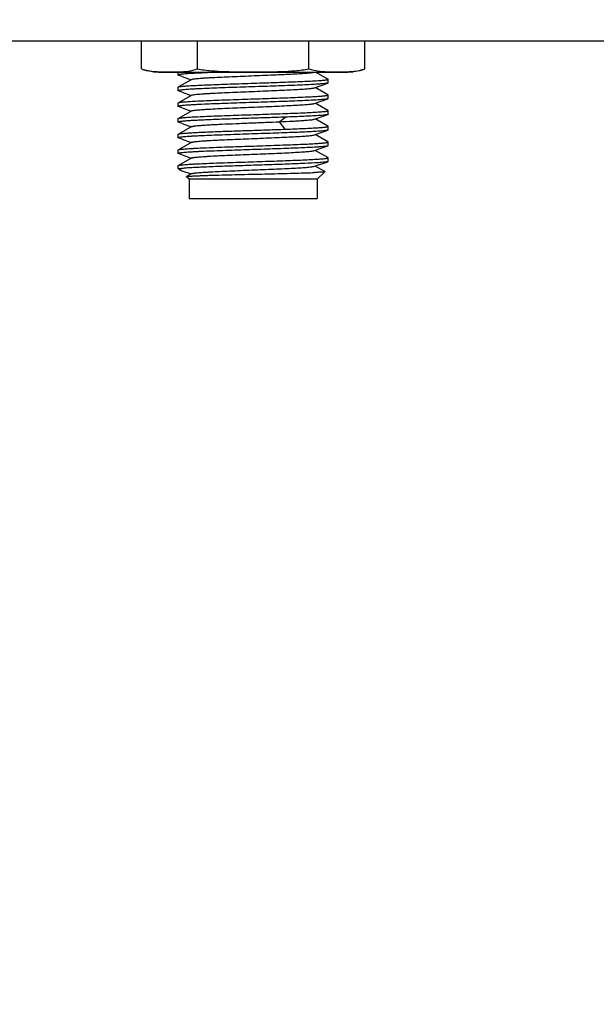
# Model space of a CAD drawing. Header units: millimetres. Extents: x 0 to 776, y 0 to 509.
# Tile 22 of 100: x 244 to 268, y 120 to 160. Entities that reach past the tile are written whole.
import ezdxf

# ---------------------------------------------------------------- set-up
doc = ezdxf.new("R2010")
doc.units = ezdxf.units.MM
doc.layers.add('DM', color=4, linetype='Continuous')
doc.layers.add('SLD-0', color=179, linetype='Continuous')
doc.styles.add('SLDTEXTSTYLE0', font='ROMANS', dxfattribs={"width": 0.84})
doc.styles.add('SLDTEXTSTYLE1', font='ROMANS', dxfattribs={"width": 0.97})
doc.dimstyles.new('SLDDIMSTYLE3', dxfattribs={"dimtxt": 3, "dimasz": 3.302, "dimexe": 0, "dimexo": 0.0625, "dimgap": 0.75, "dimtad": 1, "dimrnd": 1e-09, "dimzin": 4, "dimdsep": 46, "dimtxsty": 'SLDTEXTSTYLE0', "dimblk1": 'NONE', "dimblk2": 'NONE', "dimsah": 1, "dimcen": 0, "dimadec": 0, "dimazin": 1, "dimtfac": 1, "dimtmove": 0, "dimatfit": 3, "dimldrblk": 'NONE', "dimfxl": 1, "dimfrac": 2, "dimtolj": 1, "dimtzin": 12, "dimarcsym": 0})

# ---------------------------------------------------------------- blocks, each defined once
blk = doc.blocks.new('_D_11')
at = {"layer": 'DM', "color": 7}
for p, q in [((304.146, 252.341), (304.146, 262.341)), ((299.146, 257.341), (309.146, 257.341)), ((313.707, 244.121), (308.102, 251.872)), ((330.337, 244.121), (313.707, 244.121))]:
    blk.add_line(p, q, dxfattribs=at)
blk.add_arc((304.146, 257.341), 4.25, 299.1309, 305.9889, dxfattribs=at)
blk.add_solid([(308.44, 252.116), (307.764, 251.627), (306.637, 253.897)], dxfattribs=at)
at = {"layer": 'DM', "color": 7, "char_height": 3, "attachment_point": 1, "style": 'SLDTEXTSTYLE1'}
for s, insert in [('%%c', (319.197, 248.441)), ('2-', (313.514, 248.441)), ('8.50', (323.314, 248.441))]:
    blk.add_mtext(s, dxfattribs=dict(at, insert=insert))
blk = doc.blocks.new('_None')
blk = doc.blocks.new('_D_21')
at = {"layer": 'DM', "color": 7}
for p, q in [((594.08, 192.373), (610.623, 192.373)), ((610.623, 192.373), (618.441, 188.565)), ((623.836, 180.938), (623.836, 190.938)), ((618.836, 185.938), (628.836, 185.938))]:
    blk.add_line(p, q, dxfattribs=at)
blk.add_solid([(618.259, 188.191), (618.624, 188.94), (620.689, 187.471)], dxfattribs=at)
at = {"layer": 'DM', "color": 7, "char_height": 3, "attachment_point": 1, "style": 'SLDTEXTSTYLE1'}
for s, insert in [('%%c', (598.526, 196.693)), ('4-', (592.843, 196.693)), ('7.00', (602.643, 196.693))]:
    blk.add_mtext(s, dxfattribs=dict(at, insert=insert))

msp = doc.modelspace()

# ---------------------------------------------------------------- linework, layer by layer
at = {"layer": 'SLD-0', "color": 7, "linetype": 'Continuous'}
for p, q in [((165.261, 159.581), (294.626, 159.581)), ((248.93, 158.42), (248.93, 159.581)), ((251.239, 158.42), (251.239, 159.581)), ((255.858, 158.42), (255.858, 159.581)), ((258.168, 158.42), (258.168, 159.581)), ((249.73, 158.301), (249.734, 158.301)), ((249.73, 158.29), (257.368, 158.29)), ((250.398, 158.3), (250.402, 158.3)), ((250.398, 158.3), (250.402, 158.3)), ((250.449, 158.302), (250.469, 158.302)), ((250.449, 158.168), (250.449, 158.29)), ((250.449, 158.168), (250.449, 158.167)), ((250.604, 158.11), (250.988, 157.976)), ((256.643, 157.999), (256.13, 158.29)), ((257.363, 158.301), (257.367, 158.301)), ((251.005, 157.986), (250.454, 157.674)), ((256.081, 157.641), (256.634, 157.833)), ((256.649, 157.993), (256.643, 157.999)), ((256.649, 157.843), (256.649, 157.993)), ((250.449, 157.518), (250.449, 157.668)), ((250.449, 157.518), (250.449, 157.517)), ((251.005, 157.336), (250.454, 157.024)), ((250.604, 157.46), (250.988, 157.326)), ((256.643, 157.349), (256.109, 157.651)), ((256.649, 157.343), (256.643, 157.349)), ((256.649, 157.193), (256.649, 157.343)), ((250.449, 156.868), (250.449, 157.018)), ((256.081, 156.991), (256.634, 157.183)), ((256.643, 156.699), (256.109, 157.001)), ((250.449, 156.868), (250.449, 156.867)), ((251.005, 156.686), (250.454, 156.374)), ((250.604, 156.81), (250.988, 156.676)), ((256.081, 156.341), (256.634, 156.533)), ((256.649, 156.693), (256.643, 156.699)), ((256.649, 156.543), (256.649, 156.693)), ((250.449, 156.218), (250.449, 156.368)), ((250.449, 156.218), (250.449, 156.217)), ((250.604, 156.16), (250.988, 156.026)), ((254.642, 156.237), (254.878, 156.427)), ((254.878, 155.927), (254.642, 156.237)), ((256.643, 156.049), (256.109, 156.351)), ((250.449, 155.568), (250.449, 155.718)), ((251.005, 156.036), (250.454, 155.724)), ((256.081, 155.691), (256.634, 155.883)), ((256.643, 155.399), (256.109, 155.701)), ((256.649, 156.043), (256.643, 156.049)), ((256.649, 155.893), (256.649, 156.043)), ((250.449, 155.568), (250.449, 155.567)), ((251.005, 155.386), (250.454, 155.074)), ((250.604, 155.51), (250.988, 155.376)), ((256.649, 155.393), (256.643, 155.399)), ((256.649, 155.243), (256.649, 155.393)), ((250.449, 154.918), (250.449, 155.068)), ((250.449, 154.918), (250.449, 154.917)), ((250.604, 154.86), (250.988, 154.726)), ((256.081, 155.041), (256.634, 155.233)), ((256.643, 154.749), (256.109, 155.051)), ((251.005, 154.736), (250.454, 154.424)), ((256.081, 154.391), (256.634, 154.583)), ((256.649, 154.743), (256.643, 154.749)), ((256.649, 154.593), (256.649, 154.743)), ((250.449, 154.302), (250.449, 154.418)), ((250.449, 154.302), (250.608, 154.302)), ((250.5, 154.251), (250.449, 154.302)), ((250.5, 154.251), (250.51, 154.244)), ((250.603, 154.21), (250.988, 154.076)), ((250.988, 154.076), (250.791, 153.965)), ((251.005, 154.086), (250.988, 154.076)), ((256.514, 154.172), (256.109, 154.401)), ((256.199, 153.852), (256.515, 154.168)), ((250.899, 153.852), (250.79, 153.961)), ((256.199, 153.852), (250.899, 153.852)), ((250.899, 153.852), (250.899, 153.052)), ((256.199, 153.852), (256.199, 153.052)), ((250.899, 153.052), (256.199, 153.052))]:
    msp.add_line(p, q, dxfattribs=at)
for centre, radius, start, end in [((249.73, 160.816), 2.527, 251.5402, 270), ((250.189, 165.669), 7.372, 271.6561, 272.0226), ((257.368, 160.816), 2.527, 270, 288.4598), ((251.775, 157.588), 3.576, 249.2752, 250.8634)]:
    msp.add_arc(centre, radius, start, end, dxfattribs=at)
for points, knots in [([(248.93, 158.42), (248.995, 158.398), (249.16, 158.354), (249.428, 158.316), (249.63, 158.305), (249.73, 158.301)], [0, 0, 0, 0, 0.254079, 0.628352, 1, 1, 1, 1]), ([(249.734, 158.301), (249.845, 158.298), (250.066, 158.295), (250.288, 158.297), (250.398, 158.3)], [0, 0, 0, 0, 0.500009, 1, 1, 1, 1]), ([(252.344, 158.29), (252.209, 158.285), (251.951, 158.275), (251.584, 158.26), (251.26, 158.245), (251.018, 158.232), (250.852, 158.222), (250.748, 158.214), (250.659, 158.207), (250.586, 158.2), (250.528, 158.192), (250.487, 158.185), (250.462, 158.179), (250.451, 158.173), (250.449, 158.17), (250.449, 158.168)], [0, 0, 0, 0, 0.212404, 0.40665, 0.578707, 0.724898, 0.787227, 0.841981, 0.888903, 0.927736, 0.958238, 0.980264, 0.993894, 0.997725, 1, 1, 1, 1]), ([(250.469, 158.302), (250.598, 158.307), (250.858, 158.324), (251.115, 158.378), (251.239, 158.42)], [0, 0, 0, 0, 0.496049, 1, 1, 1, 1]), ([(251.005, 157.986), (251.009, 157.988), (251.018, 157.992), (251.043, 157.998), (251.088, 158.006), (251.157, 158.016), (251.247, 158.025), (251.355, 158.034), (251.482, 158.044), (251.627, 158.053), (251.85, 158.066), (252.163, 158.082), (252.571, 158.101), (253.011, 158.119), (253.469, 158.138), (253.93, 158.157), (254.379, 158.175), (254.799, 158.194), (255.178, 158.212), (255.501, 158.231), (255.732, 158.247), (255.881, 158.26), (255.964, 158.269), (256.027, 158.278), (256.062, 158.285), (256.075, 158.29)], [0, 0, 0, 0, 0.002365, 0.005715, 0.01545, 0.029239, 0.046958, 0.068457, 0.093582, 0.122149, 0.153894, 0.22581, 0.306993, 0.394679, 0.485962, 0.577773, 0.667028, 0.750767, 0.82614, 0.890689, 0.942191, 0.962532, 0.979034, 0.991542, 1, 1, 1, 1]), ([(251.239, 158.42), (251.43, 158.388), (251.813, 158.342), (252.391, 158.31), (252.97, 158.298), (253.549, 158.295), (254.127, 158.298), (254.706, 158.31), (255.284, 158.342), (255.668, 158.388), (255.858, 158.42)], [0, 0, 0, 0, 0.124995, 0.249994, 0.374997, 0.5, 0.625002, 0.750005, 0.875004, 1, 1, 1, 1]), ([(255.858, 158.42), (255.98, 158.379), (256.23, 158.326), (256.609, 158.3), (256.986, 158.295), (257.238, 158.297), (257.363, 158.301)], [0, 0, 0, 0, 0.253312, 0.502615, 0.751315, 1, 1, 1, 1]), ([(257.367, 158.301), (257.434, 158.304), (257.602, 158.312), (257.871, 158.34), (258.07, 158.387), (258.168, 158.42)], [0, 0, 0, 0, 0.247691, 0.620691, 1, 1, 1, 1]), ([(256.233, 157.789), (256.137, 157.783), (255.924, 157.771), (255.424, 157.747), (254.86, 157.726), (254.246, 157.704), (253.75, 157.688), (253.248, 157.671), (252.753, 157.654), (252.281, 157.638), (251.842, 157.621), (251.502, 157.607), (251.257, 157.595), (251.095, 157.587), (250.949, 157.578), (250.821, 157.57), (250.711, 157.561), (250.62, 157.553), (250.548, 157.545), (250.497, 157.537), (250.466, 157.53), (250.452, 157.524), (250.449, 157.52), (250.449, 157.518)], [0, 0, 0, 0, 0.049819, 0.110697, 0.258787, 0.342077, 0.428595, 0.516056, 0.60212, 0.684473, 0.760956, 0.829483, 0.860194, 0.88827, 0.913515, 0.935738, 0.954807, 0.970619, 0.983077, 0.992089, 0.997625, 0.999145, 1, 1, 1, 1]), ([(250.454, 157.674), (250.457, 157.676), (250.465, 157.679), (250.488, 157.685), (250.529, 157.692), (250.592, 157.7), (250.675, 157.708), (250.775, 157.716), (250.894, 157.725), (251.029, 157.733), (251.241, 157.744), (251.54, 157.758), (251.937, 157.774), (252.374, 157.791), (252.841, 157.807), (253.327, 157.823), (253.974, 157.845), (254.736, 157.871), (255.54, 157.902), (256.026, 157.925), (256.233, 157.939)], [0, 0, 0, 0, 0.001838, 0.004481, 0.012243, 0.023305, 0.037617, 0.055098, 0.075637, 0.099109, 0.125362, 0.18554, 0.254642, 0.330907, 0.412393, 0.497023, 0.582639, 0.748133, 0.892109, 1, 1, 1, 1]), ([(256.233, 157.939), (256.265, 157.941), (256.325, 157.945), (256.409, 157.952), (256.48, 157.959), (256.539, 157.965), (256.585, 157.972), (256.619, 157.979), (256.638, 157.984), (256.649, 157.99), (256.649, 157.993)], [0, 0, 0, 0, 0.227184, 0.426446, 0.596757, 0.737321, 0.847719, 0.927684, 0.977491, 1, 1, 1, 1]), ([(256.635, 157.833), (256.628, 157.831), (256.611, 157.827), (256.567, 157.819), (256.49, 157.81), (256.373, 157.799), (256.284, 157.793), (256.233, 157.789)], [0, 0, 0, 0, 0.052143, 0.125298, 0.3347, 0.627349, 1, 1, 1, 1]), ([(256.649, 157.843), (256.649, 157.841), (256.644, 157.837), (256.638, 157.835), (256.635, 157.833)], [0, 0, 0, 0, 0.341409, 1, 1, 1, 1]), ([(250.449, 157.668), (250.449, 157.669), (250.449, 157.672), (250.452, 157.673), (250.454, 157.674)], [0, 0, 0, 0, 0.18557, 1, 1, 1, 1]), ([(251.005, 157.336), (251.009, 157.338), (251.018, 157.342), (251.044, 157.349), (251.089, 157.357), (251.159, 157.366), (251.249, 157.375), (251.359, 157.384), (251.488, 157.394), (251.634, 157.403), (251.86, 157.417), (252.176, 157.433), (252.587, 157.451), (253.031, 157.47), (253.492, 157.489), (253.956, 157.508), (254.406, 157.526), (254.826, 157.545), (255.203, 157.564), (255.484, 157.58), (255.678, 157.593), (255.797, 157.602), (255.897, 157.612), (255.977, 157.621), (256.036, 157.63), (256.069, 157.637), (256.081, 157.641)], [0, 0, 0, 0, 0.002381, 0.005764, 0.015616, 0.029542, 0.047427, 0.069139, 0.094532, 0.123379, 0.155415, 0.227987, 0.309836, 0.398152, 0.489974, 0.582165, 0.671614, 0.755286, 0.830339, 0.894253, 0.92132, 0.944843, 0.964624, 0.980472, 0.992272, 1, 1, 1, 1]), ([(256.233, 157.289), (256.265, 157.291), (256.325, 157.295), (256.409, 157.302), (256.48, 157.309), (256.539, 157.315), (256.585, 157.322), (256.619, 157.329), (256.638, 157.334), (256.649, 157.34), (256.649, 157.343)], [0, 0, 0, 0, 0.227184, 0.426443, 0.596751, 0.737314, 0.847713, 0.92768, 0.97749, 1, 1, 1, 1]), ([(256.233, 157.139), (256.137, 157.133), (255.924, 157.121), (255.424, 157.097), (254.86, 157.076), (254.246, 157.054), (253.75, 157.038), (253.248, 157.021), (252.753, 157.004), (252.281, 156.988), (251.842, 156.971), (251.502, 156.957), (251.257, 156.945), (251.095, 156.937), (250.949, 156.928), (250.821, 156.92), (250.711, 156.911), (250.62, 156.903), (250.548, 156.895), (250.497, 156.887), (250.466, 156.88), (250.452, 156.874), (250.449, 156.87), (250.449, 156.868)], [0, 0, 0, 0, 0.049837, 0.110695, 0.258789, 0.342079, 0.428601, 0.516055, 0.60212, 0.684474, 0.760946, 0.829489, 0.860191, 0.888256, 0.913501, 0.93574, 0.95481, 0.97061, 0.983057, 0.992078, 0.997629, 0.999148, 1, 1, 1, 1]), ([(250.449, 157.018), (250.449, 157.019), (250.449, 157.022), (250.452, 157.023), (250.454, 157.024)], [0, 0, 0, 0, 0.1856, 1, 1, 1, 1]), ([(250.454, 157.024), (250.457, 157.026), (250.465, 157.029), (250.488, 157.035), (250.529, 157.042), (250.593, 157.05), (250.675, 157.058), (250.776, 157.066), (250.894, 157.075), (251.029, 157.083), (251.241, 157.094), (251.541, 157.108), (251.937, 157.124), (252.375, 157.141), (252.842, 157.157), (253.327, 157.173), (253.974, 157.195), (254.736, 157.221), (255.447, 157.248), (255.932, 157.271), (256.14, 157.283), (256.233, 157.289)], [0, 0, 0, 0, 0.001843, 0.004492, 0.012265, 0.023337, 0.037659, 0.055148, 0.075695, 0.099173, 0.125432, 0.185617, 0.254721, 0.330985, 0.412466, 0.497088, 0.582696, 0.748167, 0.892122, 0.951355, 1, 1, 1, 1]), ([(251.005, 156.686), (251.009, 156.688), (251.018, 156.692), (251.044, 156.699), (251.089, 156.707), (251.159, 156.716), (251.249, 156.725), (251.359, 156.734), (251.488, 156.744), (251.634, 156.753), (251.86, 156.767), (252.176, 156.783), (252.587, 156.801), (253.031, 156.82), (253.493, 156.839), (253.956, 156.858), (254.406, 156.876), (254.826, 156.895), (255.203, 156.914), (255.485, 156.93), (255.678, 156.943), (255.797, 156.952), (255.897, 156.962), (255.977, 156.971), (256.036, 156.98), (256.069, 156.987), (256.081, 156.991)], [0, 0, 0, 0, 0.002385, 0.005779, 0.015639, 0.029554, 0.04743, 0.069155, 0.094558, 0.123397, 0.155426, 0.228017, 0.309859, 0.398185, 0.490007, 0.582198, 0.671653, 0.755312, 0.830375, 0.894265, 0.921338, 0.944867, 0.964634, 0.980462, 0.992266, 1, 1, 1, 1]), ([(256.635, 157.183), (256.628, 157.181), (256.612, 157.177), (256.567, 157.169), (256.49, 157.16), (256.373, 157.149), (256.284, 157.143), (256.233, 157.139)], [0, 0, 0, 0, 0.052196, 0.125465, 0.335005, 0.627353, 1, 1, 1, 1]), ([(256.649, 157.193), (256.649, 157.191), (256.644, 157.187), (256.638, 157.185), (256.635, 157.183)], [0, 0, 0, 0, 0.340255, 1, 1, 1, 1]), ([(250.454, 156.374), (250.457, 156.376), (250.465, 156.379), (250.488, 156.385), (250.529, 156.392), (250.593, 156.4), (250.675, 156.408), (250.776, 156.416), (250.894, 156.425), (251.03, 156.433), (251.241, 156.444), (251.541, 156.458), (251.937, 156.474), (252.375, 156.491), (252.842, 156.507), (253.327, 156.523), (253.974, 156.545), (254.736, 156.571), (255.447, 156.598), (255.932, 156.621), (256.14, 156.633), (256.233, 156.639)], [0, 0, 0, 0, 0.001844, 0.004494, 0.012269, 0.023345, 0.037669, 0.05516, 0.075708, 0.099188, 0.125448, 0.185635, 0.254739, 0.331003, 0.412483, 0.497104, 0.582709, 0.748176, 0.892126, 0.951356, 1, 1, 1, 1]), ([(256.234, 156.489), (256.039, 156.476), (255.588, 156.454), (255.135, 156.436), (254.878, 156.427)], [0, 0, 0, 0, 0.429925, 1, 1, 1, 1]), ([(256.233, 156.639), (256.265, 156.641), (256.325, 156.645), (256.409, 156.652), (256.48, 156.659), (256.539, 156.665), (256.585, 156.672), (256.619, 156.679), (256.638, 156.684), (256.649, 156.69), (256.649, 156.693)], [0, 0, 0, 0, 0.227184, 0.426439, 0.596743, 0.737305, 0.847706, 0.927676, 0.977488, 1, 1, 1, 1]), ([(256.635, 156.533), (256.628, 156.531), (256.611, 156.527), (256.567, 156.519), (256.49, 156.51), (256.373, 156.499), (256.284, 156.493), (256.234, 156.489)], [0, 0, 0, 0, 0.052242, 0.125654, 0.335515, 0.627781, 1, 1, 1, 1]), ([(256.649, 156.543), (256.649, 156.541), (256.644, 156.537), (256.638, 156.535), (256.635, 156.533)], [0, 0, 0, 0, 0.340149, 1, 1, 1, 1]), ([(254.878, 156.427), (254.631, 156.418), (254.126, 156.4), (253.491, 156.379), (252.978, 156.362), (252.602, 156.349), (252.241, 156.336), (251.901, 156.323), (251.586, 156.31), (251.303, 156.297), (251.056, 156.285), (250.873, 156.273), (250.748, 156.264), (250.671, 156.258), (250.605, 156.252), (250.55, 156.245), (250.508, 156.239), (250.476, 156.232), (250.459, 156.228), (250.449, 156.221), (250.449, 156.218)], [0, 0, 0, 0, 0.166718, 0.341791, 0.429025, 0.514213, 0.59601, 0.673124, 0.744335, 0.808522, 0.864674, 0.911907, 0.931941, 0.949483, 0.964466, 0.976833, 0.986547, 0.993588, 0.997982, 1, 1, 1, 1]), ([(250.449, 156.368), (250.449, 156.369), (250.449, 156.372), (250.452, 156.373), (250.454, 156.374)], [0, 0, 0, 0, 0.185954, 1, 1, 1, 1]), ([(251.005, 156.036), (251.01, 156.039), (251.024, 156.043), (251.049, 156.049), (251.083, 156.056), (251.147, 156.065), (251.249, 156.075), (251.395, 156.087), (251.574, 156.1), (251.781, 156.112), (252.015, 156.124), (252.367, 156.142), (252.845, 156.162), (253.443, 156.187), (254.046, 156.211), (254.447, 156.228), (254.642, 156.237)], [0, 0, 0, 0, 0.004658, 0.01176, 0.02134, 0.033376, 0.064674, 0.105259, 0.154563, 0.211877, 0.276316, 0.346987, 0.502766, 0.67007, 0.839113, 1, 1, 1, 1]), ([(254.642, 156.237), (254.822, 156.245), (255.081, 156.257), (255.407, 156.275), (255.61, 156.288), (255.78, 156.301), (255.914, 156.313), (256.003, 156.324), (256.054, 156.334), (256.074, 156.339), (256.081, 156.341)], [0, 0, 0, 0, 0.375244, 0.53721, 0.678606, 0.797268, 0.891146, 0.958967, 0.982861, 1, 1, 1, 1]), ([(256.233, 155.839), (256.137, 155.833), (255.924, 155.821), (255.424, 155.797), (254.86, 155.776), (254.246, 155.754), (253.75, 155.738), (253.248, 155.721), (252.754, 155.704), (252.281, 155.687), (251.842, 155.671), (251.503, 155.657), (251.257, 155.645), (251.095, 155.637), (250.949, 155.628), (250.821, 155.62), (250.711, 155.611), (250.62, 155.603), (250.548, 155.595), (250.497, 155.587), (250.466, 155.58), (250.452, 155.574), (250.449, 155.57), (250.449, 155.568)], [0, 0, 0, 0, 0.049835, 0.110703, 0.258794, 0.342073, 0.428596, 0.516053, 0.60211, 0.684472, 0.76094, 0.829478, 0.860192, 0.888259, 0.91349, 0.935722, 0.954804, 0.970617, 0.983059, 0.992065, 0.997615, 0.999143, 1, 1, 1, 1]), ([(250.449, 155.718), (250.449, 155.719), (250.449, 155.722), (250.452, 155.723), (250.454, 155.724)], [0, 0, 0, 0, 0.185575, 1, 1, 1, 1]), ([(250.454, 155.724), (250.459, 155.727), (250.475, 155.732), (250.503, 155.738), (250.543, 155.744), (250.594, 155.75), (250.656, 155.757), (250.76, 155.765), (250.915, 155.776), (251.131, 155.789), (251.382, 155.801), (251.666, 155.813), (251.978, 155.826), (252.313, 155.839), (252.792, 155.856), (253.41, 155.876), (254.149, 155.901), (254.639, 155.918), (254.878, 155.927)], [0, 0, 0, 0, 0.004088, 0.010665, 0.019766, 0.031374, 0.045459, 0.061971, 0.102034, 0.150982, 0.208093, 0.272522, 0.343311, 0.419408, 0.49968, 0.667919, 0.838054, 1, 1, 1, 1]), ([(251.005, 155.386), (251.009, 155.388), (251.018, 155.392), (251.044, 155.399), (251.089, 155.407), (251.159, 155.416), (251.249, 155.425), (251.359, 155.434), (251.488, 155.444), (251.634, 155.453), (251.86, 155.466), (252.176, 155.483), (252.587, 155.501), (253.031, 155.52), (253.493, 155.539), (253.956, 155.558), (254.406, 155.576), (254.826, 155.595), (255.203, 155.613), (255.484, 155.63), (255.678, 155.643), (255.797, 155.652), (255.897, 155.662), (255.977, 155.671), (256.036, 155.68), (256.069, 155.687), (256.081, 155.691)], [0, 0, 0, 0, 0.002383, 0.005771, 0.015624, 0.02955, 0.047435, 0.069146, 0.094539, 0.123388, 0.155422, 0.227999, 0.30984, 0.398162, 0.489977, 0.582169, 0.671615, 0.755282, 0.830344, 0.894231, 0.921315, 0.944848, 0.964613, 0.980442, 0.992259, 1, 1, 1, 1]), ([(254.878, 155.927), (255.013, 155.932), (255.271, 155.941), (255.635, 155.957), (255.951, 155.972), (256.145, 155.983), (256.233, 155.989)], [0, 0, 0, 0, 0.299567, 0.57005, 0.805307, 1, 1, 1, 1]), ([(256.233, 155.989), (256.265, 155.991), (256.325, 155.995), (256.409, 156.002), (256.48, 156.009), (256.539, 156.015), (256.585, 156.022), (256.619, 156.029), (256.638, 156.034), (256.649, 156.04), (256.649, 156.043)], [0, 0, 0, 0, 0.227181, 0.426432, 0.596732, 0.737296, 0.847701, 0.927675, 0.97749, 1, 1, 1, 1]), ([(256.634, 155.883), (256.628, 155.881), (256.611, 155.877), (256.567, 155.869), (256.49, 155.86), (256.373, 155.849), (256.283, 155.843), (256.233, 155.839)], [0, 0, 0, 0, 0.052031, 0.125195, 0.334889, 0.627672, 1, 1, 1, 1]), ([(256.649, 155.893), (256.649, 155.891), (256.643, 155.887), (256.638, 155.885), (256.634, 155.883)], [0, 0, 0, 0, 0.341388, 1, 1, 1, 1]), ([(250.454, 155.074), (250.457, 155.076), (250.465, 155.079), (250.488, 155.085), (250.529, 155.092), (250.593, 155.1), (250.675, 155.108), (250.776, 155.116), (250.894, 155.125), (251.03, 155.133), (251.241, 155.144), (251.541, 155.158), (251.937, 155.175), (252.375, 155.191), (252.842, 155.207), (253.327, 155.223), (253.974, 155.245), (254.736, 155.271), (255.447, 155.298), (255.932, 155.321), (256.14, 155.333), (256.233, 155.339)], [0, 0, 0, 0, 0.001845, 0.004494, 0.012268, 0.023342, 0.037664, 0.055153, 0.0757, 0.099179, 0.125438, 0.185623, 0.254727, 0.330991, 0.412471, 0.497093, 0.5827, 0.74817, 0.892124, 0.951355, 1, 1, 1, 1]), ([(256.233, 155.339), (256.265, 155.341), (256.325, 155.345), (256.409, 155.352), (256.48, 155.359), (256.539, 155.366), (256.585, 155.372), (256.619, 155.379), (256.638, 155.384), (256.649, 155.39), (256.649, 155.393)], [0, 0, 0, 0, 0.227186, 0.426448, 0.59676, 0.737326, 0.847725, 0.927691, 0.977497, 1, 1, 1, 1]), ([(250.449, 155.068), (250.449, 155.069), (250.449, 155.072), (250.452, 155.073), (250.454, 155.074)], [0, 0, 0, 0, 0.185607, 1, 1, 1, 1]), ([(252.918, 155.06), (252.749, 155.054), (252.423, 155.043), (251.954, 155.025), (251.59, 155.01), (251.325, 154.998), (251.15, 154.989), (250.992, 154.981), (250.853, 154.972), (250.734, 154.963), (250.635, 154.955), (250.557, 154.946), (250.501, 154.938), (250.468, 154.93), (250.453, 154.924), (250.449, 154.92), (250.449, 154.918)], [0, 0, 0, 0, 0.20455, 0.395763, 0.568088, 0.645578, 0.716527, 0.780413, 0.836783, 0.885225, 0.925405, 0.957035, 0.979935, 0.994029, 0.997885, 1, 1, 1, 1]), ([(251.005, 154.736), (251.009, 154.738), (251.018, 154.742), (251.044, 154.749), (251.089, 154.757), (251.159, 154.766), (251.249, 154.775), (251.359, 154.784), (251.488, 154.794), (251.634, 154.803), (251.86, 154.817), (252.176, 154.833), (252.587, 154.851), (253.031, 154.87), (253.493, 154.889), (253.956, 154.908), (254.406, 154.926), (254.826, 154.945), (255.203, 154.964), (255.485, 154.98), (255.678, 154.993), (255.797, 155.002), (255.897, 155.012), (255.977, 155.021), (256.036, 155.03), (256.069, 155.037), (256.081, 155.041)], [0, 0, 0, 0, 0.00238, 0.005764, 0.015617, 0.029547, 0.047427, 0.069141, 0.094542, 0.123386, 0.155415, 0.228005, 0.309849, 0.398177, 0.489996, 0.582191, 0.671648, 0.755305, 0.830377, 0.894261, 0.921337, 0.944866, 0.964633, 0.980462, 0.992265, 1, 1, 1, 1]), ([(256.233, 155.189), (256.031, 155.176), (255.559, 155.153), (254.775, 155.122), (253.873, 155.092), (253.24, 155.071), (252.918, 155.06)], [0, 0, 0, 0, 0.18343, 0.427623, 0.708912, 1, 1, 1, 1]), ([(256.634, 155.233), (256.628, 155.231), (256.611, 155.227), (256.567, 155.219), (256.49, 155.21), (256.373, 155.199), (256.283, 155.193), (256.233, 155.189)], [0, 0, 0, 0, 0.052024, 0.125183, 0.334872, 0.627662, 1, 1, 1, 1]), ([(256.649, 155.243), (256.649, 155.241), (256.643, 155.237), (256.638, 155.235), (256.634, 155.233)], [0, 0, 0, 0, 0.341411, 1, 1, 1, 1]), ([(250.454, 154.424), (250.457, 154.426), (250.465, 154.429), (250.488, 154.435), (250.529, 154.442), (250.593, 154.45), (250.675, 154.458), (250.776, 154.466), (250.894, 154.475), (251.03, 154.483), (251.241, 154.494), (251.541, 154.508), (251.937, 154.525), (252.375, 154.541), (252.842, 154.557), (253.327, 154.573), (253.974, 154.595), (254.736, 154.621), (255.447, 154.648), (255.932, 154.671), (256.14, 154.683), (256.233, 154.689)], [0, 0, 0, 0, 0.001845, 0.004495, 0.012271, 0.023346, 0.03767, 0.055161, 0.075709, 0.099188, 0.125448, 0.185634, 0.254739, 0.331002, 0.412482, 0.497103, 0.582708, 0.748175, 0.892126, 0.951356, 1, 1, 1, 1]), ([(256.233, 154.539), (256.051, 154.527), (255.627, 154.506), (254.923, 154.478), (254.107, 154.449), (253.245, 154.421), (252.408, 154.392), (251.665, 154.364), (251.132, 154.34), (250.797, 154.319), (250.665, 154.308), (250.608, 154.302)], [0, 0, 0, 0, 0.097571, 0.226136, 0.375212, 0.532619, 0.685498, 0.82136, 0.929111, 0.969601, 1, 1, 1, 1]), ([(256.233, 154.689), (256.265, 154.691), (256.325, 154.695), (256.409, 154.702), (256.48, 154.709), (256.539, 154.716), (256.585, 154.722), (256.619, 154.729), (256.638, 154.734), (256.649, 154.74), (256.649, 154.743)], [0, 0, 0, 0, 0.227188, 0.426449, 0.596759, 0.737324, 0.847725, 0.927692, 0.977498, 1, 1, 1, 1]), ([(256.634, 154.583), (256.628, 154.581), (256.611, 154.577), (256.567, 154.569), (256.49, 154.56), (256.373, 154.549), (256.283, 154.542), (256.233, 154.539)], [0, 0, 0, 0, 0.052144, 0.125388, 0.335143, 0.627867, 1, 1, 1, 1]), ([(256.649, 154.593), (256.649, 154.591), (256.643, 154.586), (256.638, 154.585), (256.634, 154.583)], [0, 0, 0, 0, 0.340936, 1, 1, 1, 1]), ([(250.449, 154.418), (250.449, 154.419), (250.449, 154.422), (250.452, 154.423), (250.454, 154.424)], [0, 0, 0, 0, 0.185984, 1, 1, 1, 1]), ([(250.608, 154.302), (250.589, 154.298), (250.563, 154.293), (250.532, 154.283), (250.515, 154.277), (250.504, 154.271), (250.497, 154.265), (250.495, 154.257), (250.498, 154.253), (250.5, 154.251)], [0, 0, 0, 0, 0.436799, 0.602074, 0.732162, 0.828516, 0.895099, 0.943884, 1, 1, 1, 1]), ([(251.005, 154.086), (251.009, 154.088), (251.018, 154.092), (251.043, 154.099), (251.089, 154.107), (251.159, 154.116), (251.249, 154.125), (251.359, 154.134), (251.487, 154.144), (251.633, 154.153), (251.859, 154.166), (252.175, 154.182), (252.586, 154.201), (253.03, 154.22), (253.492, 154.239), (253.955, 154.258), (254.405, 154.276), (254.826, 154.295), (255.203, 154.314), (255.484, 154.33), (255.678, 154.343), (255.797, 154.352), (255.897, 154.362), (255.977, 154.371), (256.036, 154.38), (256.069, 154.387), (256.081, 154.391)], [0, 0, 0, 0, 0.002378, 0.005759, 0.015587, 0.029478, 0.047343, 0.069056, 0.094435, 0.123257, 0.15528, 0.227849, 0.309677, 0.398006, 0.489827, 0.582032, 0.671505, 0.75518, 0.830272, 0.894184, 0.921277, 0.944817, 0.964588, 0.980432, 0.992257, 1, 1, 1, 1]), ([(252.135, 154.03), (252.487, 154.04), (253.213, 154.057), (254.279, 154.081), (255.131, 154.102), (255.723, 154.12), (255.975, 154.129), (256.088, 154.134)], [0, 0, 0, 0, 0.267275, 0.551227, 0.808272, 0.914326, 1, 1, 1, 1]), ([(256.515, 154.168), (256.514, 154.167), (256.511, 154.166), (256.504, 154.164), (256.494, 154.162), (256.474, 154.159), (256.442, 154.155), (256.394, 154.151), (256.334, 154.146), (256.262, 154.142), (256.179, 154.138), (256.12, 154.135), (256.088, 154.134)], [0, 0, 0, 0, 0.010007, 0.026744, 0.050534, 0.081468, 0.164855, 0.276802, 0.416894, 0.58465, 0.779324, 1, 1, 1, 1]), ([(256.514, 154.172), (256.515, 154.172), (256.517, 154.171), (256.516, 154.169), (256.515, 154.168)], [0, 0, 0, 0, 0.58353, 1, 1, 1, 1]), ([(250.79, 153.961), (250.789, 153.961), (250.788, 153.963), (250.79, 153.964), (250.791, 153.965)], [0.002361, 0.002361, 0.002361, 0.002361, 0.4162015, 1, 1, 1, 1]), ([(250.791, 153.965), (250.795, 153.967), (250.807, 153.97), (250.83, 153.974), (250.864, 153.978), (250.908, 153.982), (250.962, 153.986), (251.053, 153.992), (251.191, 153.998), (251.383, 154.006), (251.608, 154.014), (251.862, 154.022), (252.041, 154.027), (252.135, 154.03)], [0, 0, 0, 0, 0.009813, 0.027259, 0.0524, 0.085157, 0.125423, 0.173044, 0.289562, 0.432894, 0.600809, 0.790865, 1, 1, 1, 1])]:
    msp.add_open_spline(points, degree=3, knots=knots, dxfattribs=at)
for points in [[(250.604, 158.11), (250.552, 158.128), (250.5, 158.147), (250.449, 158.167)], [(250.604, 157.46), (250.552, 157.478), (250.5, 157.497), (250.449, 157.517)], [(250.604, 156.81), (250.552, 156.828), (250.5, 156.847), (250.449, 156.867)], [(250.604, 156.16), (250.552, 156.178), (250.5, 156.197), (250.449, 156.217)], [(250.604, 155.51), (250.552, 155.528), (250.5, 155.547), (250.449, 155.567)], [(250.604, 154.86), (250.552, 154.878), (250.5, 154.897), (250.449, 154.917)]]:
    msp.add_open_spline(points, degree=3, dxfattribs=at)

# ---------------------------------------------------------------- dimensions: what is measured, and where the dimension line sits
at = {"layer": 'DM', "color": 7}
for p1, text, picture, middle in [((6.489, 5.49), '2-<>', '_D_11', (313.707, 244.121)), ((6.708, 1.999), '4-<>', '_D_21', (610.623, 192.373))]:
    dim = msp.add_diameter_dim_2p(p1=p1, p2=(0, 0), text=text, dimstyle='SLDDIMSTYLE3', dxfattribs=at)
    dim.commit()
    dim.dimension.update_dxf_attribs({"geometry": picture, "text_midpoint": middle, "dimtype": 163})

doc.saveas('drawing.dxf')
